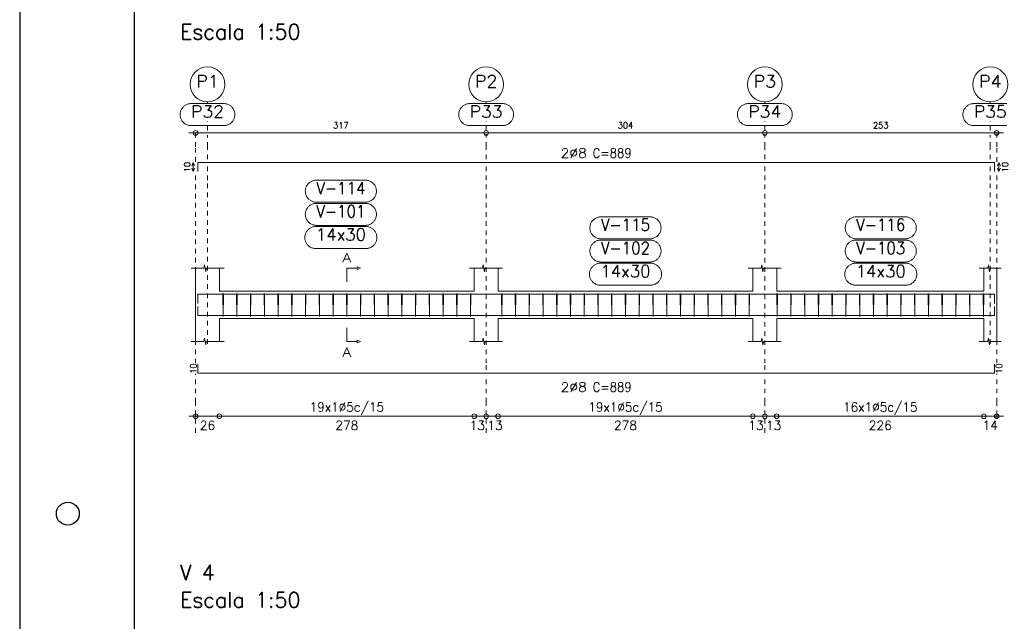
# Model space of a CAD drawing. Header units: millimetres. Extents: x -80 to 444, y 0 to 170.
# Tile 38 of 133: x 90 to 111, y 16 to 30. Entities that reach past the tile are written whole.
import ezdxf
from ezdxf.enums import TextEntityAlignment as Align

# ---------------------------------------------------------------- set-up
doc = ezdxf.new("R2010")
doc.units = ezdxf.units.MM
doc.linetypes.add('CYPE_PUNTO', pattern=[0.075, 0, -0.075])
for name, color, linetype, lineweight in [('ARM_COMPRIMENTOS', 3, 'Continuous', 0), ('ARM_DENTRO_VIGA', 4, 'Continuous', 15), ('ARM_ESTRIBOS', 3, 'Continuous', 0), ('ARM_TEXTOS', 3, 'Continuous', 0), ('COT_COTAS', 3, 'Continuous', 0), ('COT_EST', 3, 'Continuous', 0), ('COT_LIN_APOIOS', 2, 'CYPE_PUNTO', 0), ('COT_LIN_AUX_COTA', 2, 'CYPE_PUNTO', 0), ('MARCAS_PLANTA', 3, 'Continuous', 0), ('REF_NOME', 3, 'Continuous', 0), ('REF_REFERENCIA', 3, 'Continuous', 0), ('SEC_CONTORNOS', 2, 'Continuous', 9), ('TEXTO_REF_NOME', 3, 'Continuous', 0), ('TEXTO_REF_REFERENCIA', 3, 'Continuous', 0), ('TXT_COMP', 3, 'Continuous', 0), ('TXT_EST', 3, 'Continuous', 0)]:
    doc.layers.add(name, color=color, linetype=linetype, lineweight=lineweight)
doc.styles.add('CYPETXT', font='romans', dxfattribs={"height": 0.2})

msp = doc.modelspace()

# ---------------------------------------------------------------- linework, layer by layer
at = {"color": 2}
msp.add_lwpolyline([(90, 59.4), (90, 0), (174.1, 0), (174.1, 59.4)], close=True, dxfattribs=at)
at = {"color": 6}
msp.add_lwpolyline([(92.5, 58.4), (92.5, 1), (173.1, 1), (173.1, 58.4)], close=True, dxfattribs=at)
at = {"color": 1}
msp.add_circle((91.05, 18.85), 0.25, dxfattribs=at)
at = {"layer": 'ARM_COMPRIMENTOS'}
for p, q in [((93.788, 26.5143), (93.758, 26.4393)), ((93.788, 26.5143), (93.818, 26.4393)), ((93.788, 26.3143), (93.788, 26.5143)), ((111.368, 26.5143), (111.338, 26.4393)), ((111.368, 26.5143), (111.398, 26.4393)), ((111.368, 26.5143), (111.368, 26.3143)), ((93.788, 26.3143), (93.758, 26.3893)), ((93.788, 26.3143), (93.818, 26.3893)), ((111.368, 26.3143), (111.338, 26.3893)), ((111.368, 26.3143), (111.398, 26.3893))]:
    msp.add_line(p, q, dxfattribs=at)
at = {"layer": 'ARM_DENTRO_VIGA'}
for points in [[(93.888, 26.3143), (93.888, 26.5143), (111.268, 26.5143), (111.268, 26.3143)], [(93.888, 23.438), (93.888, 23.638), (111.268, 23.638), (111.268, 23.438)], [(93.888, 23.374), (93.888, 23.174), (111.268, 23.174), (111.268, 23.374)], [(93.888, 22.116), (93.888, 21.916), (111.268, 21.916), (111.268, 22.116)]]:
    msp.add_lwpolyline(points, dxfattribs=at)
at = {"layer": 'ARM_ESTRIBOS'}
for points in [[(94.444, 23.607), (94.444, 23.656), (94.439, 23.156), (94.434, 23.656), (94.434, 23.626), (94.434, 23.577)], [(94.744, 23.607), (94.744, 23.656), (94.739, 23.156), (94.734, 23.656), (94.734, 23.626), (94.734, 23.577)], [(95.044, 23.607), (95.044, 23.656), (95.039, 23.156), (95.034, 23.656), (95.034, 23.626), (95.034, 23.577)], [(95.344, 23.607), (95.344, 23.656), (95.339, 23.156), (95.334, 23.656), (95.334, 23.626), (95.334, 23.577)], [(95.644, 23.607), (95.644, 23.656), (95.639, 23.156), (95.634, 23.656), (95.634, 23.626), (95.634, 23.577)], [(95.944, 23.607), (95.944, 23.656), (95.939, 23.156), (95.934, 23.656), (95.934, 23.626), (95.934, 23.577)], [(96.244, 23.607), (96.244, 23.656), (96.239, 23.156), (96.234, 23.656), (96.234, 23.626), (96.234, 23.577)], [(96.544, 23.607), (96.544, 23.656), (96.539, 23.156), (96.534, 23.656), (96.534, 23.626), (96.534, 23.577)], [(96.844, 23.607), (96.844, 23.656), (96.839, 23.156), (96.834, 23.656), (96.834, 23.626), (96.834, 23.577)], [(97.144, 23.607), (97.144, 23.656), (97.139, 23.156), (97.134, 23.656), (97.134, 23.626), (97.134, 23.577)], [(97.444, 23.607), (97.444, 23.656), (97.439, 23.156), (97.434, 23.656), (97.434, 23.626), (97.434, 23.577)], [(97.744, 23.607), (97.744, 23.656), (97.739, 23.156), (97.734, 23.656), (97.734, 23.626), (97.734, 23.577)], [(98.044, 23.607), (98.044, 23.656), (98.039, 23.156), (98.034, 23.656), (98.034, 23.626), (98.034, 23.577)], [(98.344, 23.607), (98.344, 23.656), (98.339, 23.156), (98.334, 23.656), (98.334, 23.626), (98.334, 23.577)], [(98.644, 23.607), (98.644, 23.656), (98.639, 23.156), (98.634, 23.656), (98.634, 23.626), (98.634, 23.577)], [(98.944, 23.607), (98.944, 23.656), (98.939, 23.156), (98.934, 23.656), (98.934, 23.626), (98.934, 23.577)], [(99.244, 23.607), (99.244, 23.656), (99.239, 23.156), (99.234, 23.656), (99.234, 23.626), (99.234, 23.577)], [(99.544, 23.607), (99.544, 23.656), (99.539, 23.156), (99.534, 23.656), (99.534, 23.626), (99.534, 23.577)], [(99.844, 23.607), (99.844, 23.656), (99.839, 23.156), (99.834, 23.656), (99.834, 23.626), (99.834, 23.577)], [(100.524, 23.607), (100.524, 23.656), (100.519, 23.156), (100.514, 23.656), (100.514, 23.626), (100.514, 23.577)], [(100.824, 23.607), (100.824, 23.656), (100.819, 23.156), (100.814, 23.656), (100.814, 23.626), (100.814, 23.577)], [(101.124, 23.607), (101.124, 23.656), (101.119, 23.156), (101.114, 23.656), (101.114, 23.626), (101.114, 23.577)], [(101.424, 23.607), (101.424, 23.656), (101.419, 23.156), (101.414, 23.656), (101.414, 23.626), (101.414, 23.577)], [(101.724, 23.607), (101.724, 23.656), (101.719, 23.156), (101.714, 23.656), (101.714, 23.626), (101.714, 23.577)], [(102.024, 23.607), (102.024, 23.656), (102.019, 23.156), (102.014, 23.656), (102.014, 23.626), (102.014, 23.577)], [(102.324, 23.607), (102.324, 23.656), (102.319, 23.156), (102.314, 23.656), (102.314, 23.626), (102.314, 23.577)], [(102.624, 23.607), (102.624, 23.656), (102.619, 23.156), (102.614, 23.656), (102.614, 23.626), (102.614, 23.577)], [(102.924, 23.607), (102.924, 23.656), (102.919, 23.156), (102.914, 23.656), (102.914, 23.626), (102.914, 23.577)], [(103.224, 23.607), (103.224, 23.656), (103.219, 23.156), (103.214, 23.656), (103.214, 23.626), (103.214, 23.577)], [(103.524, 23.607), (103.524, 23.656), (103.519, 23.156), (103.514, 23.656), (103.514, 23.626), (103.514, 23.577)], [(103.824, 23.607), (103.824, 23.656), (103.819, 23.156), (103.814, 23.656), (103.814, 23.626), (103.814, 23.577)], [(104.124, 23.607), (104.124, 23.656), (104.119, 23.156), (104.114, 23.656), (104.114, 23.626), (104.114, 23.577)], [(104.424, 23.607), (104.424, 23.656), (104.419, 23.156), (104.414, 23.656), (104.414, 23.626), (104.414, 23.577)], [(104.724, 23.607), (104.724, 23.656), (104.719, 23.156), (104.714, 23.656), (104.714, 23.626), (104.714, 23.577)], [(105.024, 23.607), (105.024, 23.656), (105.019, 23.156), (105.014, 23.656), (105.014, 23.626), (105.014, 23.577)], [(105.324, 23.607), (105.324, 23.656), (105.319, 23.156), (105.314, 23.656), (105.314, 23.626), (105.314, 23.577)], [(105.624, 23.607), (105.624, 23.656), (105.619, 23.156), (105.614, 23.656), (105.614, 23.626), (105.614, 23.577)], [(105.924, 23.607), (105.924, 23.656), (105.919, 23.156), (105.914, 23.656), (105.914, 23.626), (105.914, 23.577)], [(106.534, 23.607), (106.534, 23.656), (106.529, 23.156), (106.524, 23.656), (106.524, 23.626), (106.524, 23.577)], [(106.834, 23.607), (106.834, 23.656), (106.829, 23.156), (106.824, 23.656), (106.824, 23.626), (106.824, 23.577)], [(107.134, 23.607), (107.134, 23.656), (107.129, 23.156), (107.124, 23.656), (107.124, 23.626), (107.124, 23.577)], [(107.434, 23.607), (107.434, 23.656), (107.429, 23.156), (107.424, 23.656), (107.424, 23.626), (107.424, 23.577)], [(107.734, 23.607), (107.734, 23.656), (107.729, 23.156), (107.724, 23.656), (107.724, 23.626), (107.724, 23.577)], [(108.034, 23.607), (108.034, 23.656), (108.029, 23.156), (108.024, 23.656), (108.024, 23.626), (108.024, 23.577)], [(108.334, 23.607), (108.334, 23.656), (108.329, 23.156), (108.324, 23.656), (108.324, 23.626), (108.324, 23.577)], [(108.634, 23.607), (108.634, 23.656), (108.629, 23.156), (108.624, 23.656), (108.624, 23.626), (108.624, 23.577)], [(108.934, 23.607), (108.934, 23.656), (108.929, 23.156), (108.924, 23.656), (108.924, 23.626), (108.924, 23.577)], [(109.234, 23.607), (109.234, 23.656), (109.229, 23.156), (109.224, 23.656), (109.224, 23.626), (109.224, 23.577)], [(109.534, 23.607), (109.534, 23.656), (109.529, 23.156), (109.524, 23.656), (109.524, 23.626), (109.524, 23.577)], [(109.834, 23.607), (109.834, 23.656), (109.829, 23.156), (109.824, 23.656), (109.824, 23.626), (109.824, 23.577)], [(110.134, 23.607), (110.134, 23.656), (110.129, 23.156), (110.124, 23.656), (110.124, 23.626), (110.124, 23.577)], [(110.434, 23.607), (110.434, 23.656), (110.429, 23.156), (110.424, 23.656), (110.424, 23.626), (110.424, 23.577)], [(110.734, 23.607), (110.734, 23.656), (110.729, 23.156), (110.724, 23.656), (110.724, 23.626), (110.724, 23.577)], [(111.034, 23.607), (111.034, 23.656), (111.029, 23.156), (111.024, 23.656), (111.024, 23.626), (111.024, 23.577)]]:
    msp.add_lwpolyline(points, dxfattribs=at)
at = {"layer": 'COT_COTAS'}
msp.add_lwpolyline([(93.688, 27.1593), (100.178, 27.1593), (106.258, 27.1593), (111.468, 27.1593)], dxfattribs=at)
for centre in [(93.838, 27.1593), (100.178, 27.1593), (106.258, 27.1593), (111.318, 27.1593)]:
    msp.add_circle(centre, 0.05, dxfattribs=at)
at = {"layer": 'COT_EST'}
msp.add_lwpolyline([(93.688, 20.976), (94.358, 20.976), (99.918, 20.976), (100.178, 20.976), (100.438, 20.976), (105.998, 20.976), (106.258, 20.976), (106.518, 20.976), (111.038, 20.976), (111.468, 20.976)], dxfattribs=at)
for centre in [(93.838, 20.976), (94.358, 20.976), (99.918, 20.976), (100.178, 20.976), (100.438, 20.976), (105.998, 20.976), (106.258, 20.976), (106.518, 20.976), (111.038, 20.976), (111.318, 20.976)]:
    msp.add_circle(centre, 0.05, dxfattribs=at)
at = {"layer": 'COT_LIN_APOIOS'}
for p, q in [((100.178, 20.616), (100.178, 20.951)), ((106.258, 20.616), (106.258, 20.951))]:
    msp.add_line(p, q, dxfattribs=at)
for points in [[(93.838, 26.5293), (93.838, 26.8593), (93.838, 27.1343), (93.838, 27.1593)], [(100.178, 26.5893), (100.178, 26.8593), (100.178, 27.1343)], [(106.258, 26.5893), (106.258, 26.8593), (106.258, 27.1343)], [(111.318, 26.5293), (111.318, 26.8593), (111.318, 27.1343), (111.318, 27.1593)], [(100.178, 21.991), (100.178, 22.131), (100.178, 26.128), (100.178, 26.4393)], [(106.258, 21.991), (106.258, 22.131), (106.258, 26.128), (106.258, 26.4393)], [(93.838, 22.131), (93.838, 26.128), (93.838, 26.2993)], [(111.318, 22.131), (111.318, 26.128), (111.318, 26.2993)], [(93.838, 20.616), (93.838, 20.951), (93.838, 21.001), (93.838, 21.276), (93.838, 21.901)], [(100.178, 21.001), (100.178, 21.276), (100.178, 21.841)], [(106.258, 21.001), (106.258, 21.276), (106.258, 21.841)], [(111.318, 20.916), (111.318, 20.951), (111.318, 21.001), (111.318, 21.276), (111.318, 21.901)]]:
    msp.add_lwpolyline(points, dxfattribs=at)
at = {"layer": 'COT_LIN_AUX_COTA'}
for p, q in [((94.098, 27.7993), (94.098, 27.8391)), ((100.178, 27.7993), (100.178, 27.8391)), ((106.258, 27.7993), (106.258, 27.8391)), ((111.178, 27.7993), (111.178, 27.8391)), ((94.098, 27.2093), (94.098, 27.4193)), ((100.178, 27.2093), (100.178, 27.4193)), ((106.258, 27.2093), (106.258, 27.4193)), ((111.178, 27.2093), (111.178, 27.4193))]:
    msp.add_line(p, q, dxfattribs=at)
for points in [[(94.098, 26.5893), (94.098, 26.8593), (94.098, 27.1093)], [(111.178, 26.5893), (111.178, 26.8593), (111.178, 27.1093)], [(94.098, 22.556), (94.098, 26.128), (94.098, 26.4393)], [(111.178, 22.556), (111.178, 26.128), (111.178, 26.4393)]]:
    msp.add_lwpolyline(points, dxfattribs=at)
at = {"layer": 'MARCAS_PLANTA'}
for points in [[(97.138, 23.906), (97.138, 24.206), (97.363, 24.206), (97.363, 24.236), (97.438, 24.206), (97.363, 24.176), (97.363, 24.206)], [(97.138, 22.906), (97.138, 22.606), (97.363, 22.606), (97.363, 22.636), (97.438, 22.606), (97.363, 22.576), (97.363, 22.606)]]:
    msp.add_lwpolyline(points, dxfattribs=at)
at = {"layer": 'REF_NOME'}
for points in [[(97.544, 26.128), (97.56, 26.1275), (97.576, 26.1259), (97.5918, 26.1232), (97.6074, 26.1195), (97.6227, 26.1147), (97.6377, 26.109), (97.6522, 26.1022), (97.6663, 26.0945), (97.6798, 26.0859), (97.6927, 26.0764), (97.705, 26.066), (97.7165, 26.0549), (97.7273, 26.043), (97.7372, 26.0304), (97.7463, 26.0172), (97.7545, 26.0034), (97.7617, 25.9891), (97.768, 25.9743), (97.7732, 25.9591), (97.7775, 25.9437), (97.7807, 25.9279), (97.7828, 25.9121), (97.7839, 25.896), (97.7839, 25.88), (97.7828, 25.864), (97.7807, 25.8481), (97.7775, 25.8324), (97.7732, 25.8169), (97.768, 25.8018), (97.7617, 25.787), (97.7545, 25.7727), (97.7463, 25.7589), (97.7372, 25.7457), (97.7273, 25.7331), (97.7165, 25.7212), (97.705, 25.71), (97.6927, 25.6997), (97.6798, 25.6902), (97.6663, 25.6815), (97.6522, 25.6738), (97.6377, 25.6671), (97.6227, 25.6613), (97.6074, 25.6566), (97.5918, 25.6528), (97.576, 25.6502), (97.56, 25.6486), (97.544, 25.648), (96.472, 25.648), (96.456, 25.6486), (96.44, 25.6502), (96.4242, 25.6528), (96.4086, 25.6566), (96.3933, 25.6613), (96.3783, 25.6671), (96.3638, 25.6738), (96.3497, 25.6815), (96.3362, 25.6902), (96.3233, 25.6997), (96.311, 25.71), (96.2995, 25.7212), (96.2887, 25.7331), (96.2788, 25.7457), (96.2697, 25.7589), (96.2615, 25.7727), (96.2543, 25.787), (96.248, 25.8018), (96.2428, 25.8169), (96.2385, 25.8324), (96.2353, 25.8481), (96.2332, 25.864), (96.2321, 25.88), (96.2321, 25.896), (96.2332, 25.9121), (96.2353, 25.9279), (96.2385, 25.9437), (96.2428, 25.9591), (96.248, 25.9743), (96.2543, 25.9891), (96.2615, 26.0034), (96.2697, 26.0172), (96.2788, 26.0304), (96.2887, 26.043), (96.2995, 26.0549), (96.311, 26.066), (96.3233, 26.0764), (96.3362, 26.0859), (96.3497, 26.0945), (96.3638, 26.1022), (96.3783, 26.109), (96.3933, 26.1147), (96.4086, 26.1195), (96.4242, 26.1232), (96.44, 26.1259), (96.456, 26.1275), (96.472, 26.128), (97.544, 26.128)], [(97.544, 25.622), (97.56, 25.6215), (97.576, 25.6199), (97.5918, 25.6172), (97.6074, 25.6135), (97.6227, 25.6087), (97.6377, 25.603), (97.6522, 25.5962), (97.6663, 25.5885), (97.6798, 25.5799), (97.6927, 25.5704), (97.705, 25.56), (97.7165, 25.5489), (97.7273, 25.537), (97.7372, 25.5244), (97.7463, 25.5112), (97.7545, 25.4974), (97.7617, 25.4831), (97.768, 25.4683), (97.7732, 25.4531), (97.7775, 25.4377), (97.7807, 25.4219), (97.7828, 25.4061), (97.7839, 25.39), (97.7839, 25.374), (97.7828, 25.358), (97.7807, 25.3421), (97.7775, 25.3264), (97.7732, 25.3109), (97.768, 25.2958), (97.7617, 25.281), (97.7545, 25.2667), (97.7463, 25.2529), (97.7372, 25.2397), (97.7273, 25.2271), (97.7165, 25.2152), (97.705, 25.204), (97.6927, 25.1937), (97.6798, 25.1842), (97.6663, 25.1755), (97.6522, 25.1678), (97.6377, 25.1611), (97.6227, 25.1553), (97.6074, 25.1506), (97.5918, 25.1468), (97.576, 25.1442), (97.56, 25.1426), (97.544, 25.142), (96.472, 25.142), (96.456, 25.1426), (96.44, 25.1442), (96.4242, 25.1468), (96.4086, 25.1506), (96.3933, 25.1553), (96.3783, 25.1611), (96.3638, 25.1678), (96.3497, 25.1755), (96.3362, 25.1842), (96.3233, 25.1937), (96.311, 25.204), (96.2995, 25.2152), (96.2887, 25.2271), (96.2788, 25.2397), (96.2697, 25.2529), (96.2615, 25.2667), (96.2543, 25.281), (96.248, 25.2958), (96.2428, 25.3109), (96.2385, 25.3264), (96.2353, 25.3421), (96.2332, 25.358), (96.2321, 25.374), (96.2321, 25.39), (96.2332, 25.4061), (96.2353, 25.4219), (96.2385, 25.4377), (96.2428, 25.4531), (96.248, 25.4683), (96.2543, 25.4831), (96.2615, 25.4974), (96.2697, 25.5112), (96.2788, 25.5244), (96.2887, 25.537), (96.2995, 25.5489), (96.311, 25.56), (96.3233, 25.5704), (96.3362, 25.5799), (96.3497, 25.5885), (96.3638, 25.5962), (96.3783, 25.603), (96.3933, 25.6087), (96.4086, 25.6135), (96.4242, 25.6172), (96.44, 25.6199), (96.456, 25.6215), (96.472, 25.622), (97.544, 25.622)], [(103.754, 25.328), (103.77, 25.3275), (103.786, 25.3259), (103.8018, 25.3232), (103.8174, 25.3195), (103.8327, 25.3147), (103.8477, 25.309), (103.8622, 25.3022), (103.8763, 25.2945), (103.8898, 25.2859), (103.9027, 25.2764), (103.915, 25.266), (103.9265, 25.2549), (103.9373, 25.243), (103.9472, 25.2304), (103.9563, 25.2172), (103.9645, 25.2034), (103.9717, 25.1891), (103.978, 25.1743), (103.9832, 25.1591), (103.9875, 25.1437), (103.9907, 25.1279), (103.9928, 25.1121), (103.9939, 25.096), (103.9939, 25.08), (103.9928, 25.064), (103.9907, 25.0481), (103.9875, 25.0324), (103.9832, 25.0169), (103.978, 25.0018), (103.9717, 24.987), (103.9645, 24.9727), (103.9563, 24.9589), (103.9472, 24.9457), (103.9373, 24.9331), (103.9265, 24.9212), (103.915, 24.91), (103.9027, 24.8997), (103.8898, 24.8902), (103.8763, 24.8815), (103.8622, 24.8738), (103.8477, 24.8671), (103.8327, 24.8613), (103.8174, 24.8566), (103.8018, 24.8528), (103.786, 24.8502), (103.77, 24.8486), (103.754, 24.848), (102.682, 24.848), (102.666, 24.8486), (102.65, 24.8502), (102.6342, 24.8528), (102.6186, 24.8566), (102.6033, 24.8613), (102.5883, 24.8671), (102.5738, 24.8738), (102.5597, 24.8815), (102.5462, 24.8902), (102.5333, 24.8997), (102.521, 24.91), (102.5095, 24.9212), (102.4987, 24.9331), (102.4888, 24.9457), (102.4797, 24.9589), (102.4715, 24.9727), (102.4643, 24.987), (102.458, 25.0018), (102.4528, 25.0169), (102.4485, 25.0324), (102.4453, 25.0481), (102.4432, 25.064), (102.4421, 25.08), (102.4421, 25.096), (102.4432, 25.1121), (102.4453, 25.1279), (102.4485, 25.1437), (102.4528, 25.1591), (102.458, 25.1743), (102.4643, 25.1891), (102.4715, 25.2034), (102.4797, 25.2172), (102.4888, 25.2304), (102.4987, 25.243), (102.5095, 25.2549), (102.521, 25.266), (102.5333, 25.2764), (102.5462, 25.2859), (102.5597, 25.2945), (102.5738, 25.3022), (102.5883, 25.309), (102.6033, 25.3147), (102.6186, 25.3195), (102.6342, 25.3232), (102.65, 25.3259), (102.666, 25.3275), (102.682, 25.328), (103.754, 25.328)], [(109.324, 25.328), (109.34, 25.3275), (109.356, 25.3259), (109.3718, 25.3232), (109.3874, 25.3195), (109.4027, 25.3147), (109.4177, 25.309), (109.4322, 25.3022), (109.4463, 25.2945), (109.4598, 25.2859), (109.4727, 25.2764), (109.485, 25.266), (109.4965, 25.2549), (109.5073, 25.243), (109.5172, 25.2304), (109.5263, 25.2172), (109.5345, 25.2034), (109.5417, 25.1891), (109.548, 25.1743), (109.5532, 25.1591), (109.5575, 25.1437), (109.5607, 25.1279), (109.5628, 25.1121), (109.5639, 25.096), (109.5639, 25.08), (109.5628, 25.064), (109.5607, 25.0481), (109.5575, 25.0324), (109.5532, 25.0169), (109.548, 25.0018), (109.5417, 24.987), (109.5345, 24.9727), (109.5263, 24.9589), (109.5172, 24.9457), (109.5073, 24.9331), (109.4965, 24.9212), (109.485, 24.91), (109.4727, 24.8997), (109.4598, 24.8902), (109.4463, 24.8815), (109.4322, 24.8738), (109.4177, 24.8671), (109.4027, 24.8613), (109.3874, 24.8566), (109.3718, 24.8528), (109.356, 24.8502), (109.34, 24.8486), (109.324, 24.848), (108.252, 24.848), (108.236, 24.8486), (108.22, 24.8502), (108.2042, 24.8528), (108.1886, 24.8566), (108.1733, 24.8613), (108.1583, 24.8671), (108.1438, 24.8738), (108.1297, 24.8815), (108.1162, 24.8902), (108.1033, 24.8997), (108.091, 24.91), (108.0795, 24.9212), (108.0687, 24.9331), (108.0588, 24.9457), (108.0497, 24.9589), (108.0415, 24.9727), (108.0343, 24.987), (108.028, 25.0018), (108.0228, 25.0169), (108.0185, 25.0324), (108.0153, 25.0481), (108.0132, 25.064), (108.0121, 25.08), (108.0121, 25.096), (108.0132, 25.1121), (108.0153, 25.1279), (108.0185, 25.1437), (108.0228, 25.1591), (108.028, 25.1743), (108.0343, 25.1891), (108.0415, 25.2034), (108.0497, 25.2172), (108.0588, 25.2304), (108.0687, 25.243), (108.0795, 25.2549), (108.091, 25.266), (108.1033, 25.2764), (108.1162, 25.2859), (108.1297, 25.2945), (108.1438, 25.3022), (108.1583, 25.309), (108.1733, 25.3147), (108.1886, 25.3195), (108.2042, 25.3232), (108.22, 25.3259), (108.236, 25.3275), (108.252, 25.328), (109.324, 25.328)], [(97.554, 25.116), (97.57, 25.1155), (97.586, 25.1139), (97.6018, 25.1112), (97.6174, 25.1075), (97.6327, 25.1027), (97.6477, 25.097), (97.6622, 25.0902), (97.6763, 25.0825), (97.6898, 25.0739), (97.7027, 25.0644), (97.715, 25.054), (97.7265, 25.0429), (97.7373, 25.031), (97.7472, 25.0184), (97.7563, 25.0052), (97.7645, 24.9914), (97.7717, 24.9771), (97.778, 24.9623), (97.7832, 24.9471), (97.7875, 24.9317), (97.7907, 24.9159), (97.7928, 24.9001), (97.7939, 24.884), (97.7939, 24.868), (97.7928, 24.852), (97.7907, 24.8361), (97.7875, 24.8204), (97.7832, 24.8049), (97.778, 24.7898), (97.7717, 24.775), (97.7645, 24.7607), (97.7563, 24.7469), (97.7472, 24.7337), (97.7373, 24.7211), (97.7265, 24.7092), (97.715, 24.698), (97.7027, 24.6877), (97.6898, 24.6782), (97.6763, 24.6695), (97.6622, 24.6618), (97.6477, 24.6551), (97.6327, 24.6493), (97.6174, 24.6446), (97.6018, 24.6408), (97.586, 24.6382), (97.57, 24.6366), (97.554, 24.636), (96.462, 24.636), (96.446, 24.6366), (96.43, 24.6382), (96.4142, 24.6408), (96.3986, 24.6446), (96.3833, 24.6493), (96.3683, 24.6551), (96.3538, 24.6618), (96.3397, 24.6695), (96.3262, 24.6782), (96.3133, 24.6877), (96.301, 24.698), (96.2895, 24.7092), (96.2787, 24.7211), (96.2688, 24.7337), (96.2597, 24.7469), (96.2515, 24.7607), (96.2443, 24.775), (96.238, 24.7898), (96.2328, 24.8049), (96.2285, 24.8204), (96.2253, 24.8361), (96.2232, 24.852), (96.2221, 24.868), (96.2221, 24.884), (96.2232, 24.9001), (96.2253, 24.9159), (96.2285, 24.9317), (96.2328, 24.9471), (96.238, 24.9623), (96.2443, 24.9771), (96.2515, 24.9914), (96.2597, 25.0052), (96.2688, 25.0184), (96.2787, 25.031), (96.2895, 25.0429), (96.301, 25.054), (96.3133, 25.0644), (96.3262, 25.0739), (96.3397, 25.0825), (96.3538, 25.0902), (96.3683, 25.097), (96.3833, 25.1027), (96.3986, 25.1075), (96.4142, 25.1112), (96.43, 25.1139), (96.446, 25.1155), (96.462, 25.116), (97.554, 25.116)], [(103.754, 24.822), (103.77, 24.8215), (103.786, 24.8199), (103.8018, 24.8172), (103.8174, 24.8135), (103.8327, 24.8087), (103.8477, 24.803), (103.8622, 24.7962), (103.8763, 24.7885), (103.8898, 24.7799), (103.9027, 24.7704), (103.915, 24.76), (103.9265, 24.7489), (103.9373, 24.737), (103.9472, 24.7244), (103.9563, 24.7112), (103.9645, 24.6974), (103.9717, 24.6831), (103.978, 24.6683), (103.9832, 24.6531), (103.9875, 24.6377), (103.9907, 24.6219), (103.9928, 24.6061), (103.9939, 24.59), (103.9939, 24.574), (103.9928, 24.558), (103.9907, 24.5421), (103.9875, 24.5264), (103.9832, 24.5109), (103.978, 24.4958), (103.9717, 24.481), (103.9645, 24.4667), (103.9563, 24.4529), (103.9472, 24.4397), (103.9373, 24.4271), (103.9265, 24.4152), (103.915, 24.404), (103.9027, 24.3937), (103.8898, 24.3842), (103.8763, 24.3755), (103.8622, 24.3678), (103.8477, 24.3611), (103.8327, 24.3553), (103.8174, 24.3506), (103.8018, 24.3468), (103.786, 24.3442), (103.77, 24.3426), (103.754, 24.342), (102.682, 24.342), (102.666, 24.3426), (102.65, 24.3442), (102.6342, 24.3468), (102.6186, 24.3506), (102.6033, 24.3553), (102.5883, 24.3611), (102.5738, 24.3678), (102.5597, 24.3755), (102.5462, 24.3842), (102.5333, 24.3937), (102.521, 24.404), (102.5095, 24.4152), (102.4987, 24.4271), (102.4888, 24.4397), (102.4797, 24.4529), (102.4715, 24.4667), (102.4643, 24.481), (102.458, 24.4958), (102.4528, 24.5109), (102.4485, 24.5264), (102.4453, 24.5421), (102.4432, 24.558), (102.4421, 24.574), (102.4421, 24.59), (102.4432, 24.6061), (102.4453, 24.6219), (102.4485, 24.6377), (102.4528, 24.6531), (102.458, 24.6683), (102.4643, 24.6831), (102.4715, 24.6974), (102.4797, 24.7112), (102.4888, 24.7244), (102.4987, 24.737), (102.5095, 24.7489), (102.521, 24.76), (102.5333, 24.7704), (102.5462, 24.7799), (102.5597, 24.7885), (102.5738, 24.7962), (102.5883, 24.803), (102.6033, 24.8087), (102.6186, 24.8135), (102.6342, 24.8172), (102.65, 24.8199), (102.666, 24.8215), (102.682, 24.822), (103.754, 24.822)], [(109.324, 24.822), (109.34, 24.8215), (109.356, 24.8199), (109.3718, 24.8172), (109.3874, 24.8135), (109.4027, 24.8087), (109.4177, 24.803), (109.4322, 24.7962), (109.4463, 24.7885), (109.4598, 24.7799), (109.4727, 24.7704), (109.485, 24.76), (109.4965, 24.7489), (109.5073, 24.737), (109.5172, 24.7244), (109.5263, 24.7112), (109.5345, 24.6974), (109.5417, 24.6831), (109.548, 24.6683), (109.5532, 24.6531), (109.5575, 24.6377), (109.5607, 24.6219), (109.5628, 24.6061), (109.5639, 24.59), (109.5639, 24.574), (109.5628, 24.558), (109.5607, 24.5421), (109.5575, 24.5264), (109.5532, 24.5109), (109.548, 24.4958), (109.5417, 24.481), (109.5345, 24.4667), (109.5263, 24.4529), (109.5172, 24.4397), (109.5073, 24.4271), (109.4965, 24.4152), (109.485, 24.404), (109.4727, 24.3937), (109.4598, 24.3842), (109.4463, 24.3755), (109.4322, 24.3678), (109.4177, 24.3611), (109.4027, 24.3553), (109.3874, 24.3506), (109.3718, 24.3468), (109.356, 24.3442), (109.34, 24.3426), (109.324, 24.342), (108.252, 24.342), (108.236, 24.3426), (108.22, 24.3442), (108.2042, 24.3468), (108.1886, 24.3506), (108.1733, 24.3553), (108.1583, 24.3611), (108.1438, 24.3678), (108.1297, 24.3755), (108.1162, 24.3842), (108.1033, 24.3937), (108.091, 24.404), (108.0795, 24.4152), (108.0687, 24.4271), (108.0588, 24.4397), (108.0497, 24.4529), (108.0415, 24.4667), (108.0343, 24.481), (108.028, 24.4958), (108.0228, 24.5109), (108.0185, 24.5264), (108.0153, 24.5421), (108.0132, 24.558), (108.0121, 24.574), (108.0121, 24.59), (108.0132, 24.6061), (108.0153, 24.6219), (108.0185, 24.6377), (108.0228, 24.6531), (108.028, 24.6683), (108.0343, 24.6831), (108.0415, 24.6974), (108.0497, 24.7112), (108.0588, 24.7244), (108.0687, 24.737), (108.0795, 24.7489), (108.091, 24.76), (108.1033, 24.7704), (108.1162, 24.7799), (108.1297, 24.7885), (108.1438, 24.7962), (108.1583, 24.803), (108.1733, 24.8087), (108.1886, 24.8135), (108.2042, 24.8172), (108.22, 24.8199), (108.236, 24.8215), (108.252, 24.822), (109.324, 24.822)], [(103.764, 24.316), (103.78, 24.3155), (103.796, 24.3139), (103.8118, 24.3112), (103.8274, 24.3075), (103.8427, 24.3027), (103.8577, 24.297), (103.8722, 24.2902), (103.8863, 24.2825), (103.8998, 24.2739), (103.9127, 24.2644), (103.925, 24.254), (103.9365, 24.2429), (103.9473, 24.231), (103.9572, 24.2184), (103.9663, 24.2052), (103.9745, 24.1914), (103.9817, 24.1771), (103.988, 24.1623), (103.9932, 24.1471), (103.9975, 24.1317), (104.0007, 24.1159), (104.0028, 24.1001), (104.0039, 24.084), (104.0039, 24.068), (104.0028, 24.052), (104.0007, 24.0361), (103.9975, 24.0204), (103.9932, 24.0049), (103.988, 23.9898), (103.9817, 23.975), (103.9745, 23.9607), (103.9663, 23.9469), (103.9572, 23.9337), (103.9473, 23.9211), (103.9365, 23.9092), (103.925, 23.898), (103.9127, 23.8877), (103.8998, 23.8782), (103.8863, 23.8695), (103.8722, 23.8618), (103.8577, 23.8551), (103.8427, 23.8493), (103.8274, 23.8446), (103.8118, 23.8408), (103.796, 23.8382), (103.78, 23.8366), (103.764, 23.836), (102.672, 23.836), (102.656, 23.8366), (102.64, 23.8382), (102.6242, 23.8408), (102.6086, 23.8446), (102.5933, 23.8493), (102.5783, 23.8551), (102.5638, 23.8618), (102.5497, 23.8695), (102.5362, 23.8782), (102.5233, 23.8877), (102.511, 23.898), (102.4995, 23.9092), (102.4887, 23.9211), (102.4788, 23.9337), (102.4697, 23.9469), (102.4615, 23.9607), (102.4543, 23.975), (102.448, 23.9898), (102.4428, 24.0049), (102.4385, 24.0204), (102.4353, 24.0361), (102.4332, 24.052), (102.4321, 24.068), (102.4321, 24.084), (102.4332, 24.1001), (102.4353, 24.1159), (102.4385, 24.1317), (102.4428, 24.1471), (102.448, 24.1623), (102.4543, 24.1771), (102.4615, 24.1914), (102.4697, 24.2052), (102.4788, 24.2184), (102.4887, 24.231), (102.4995, 24.2429), (102.511, 24.254), (102.5233, 24.2644), (102.5362, 24.2739), (102.5497, 24.2825), (102.5638, 24.2902), (102.5783, 24.297), (102.5933, 24.3027), (102.6086, 24.3075), (102.6242, 24.3112), (102.64, 24.3139), (102.656, 24.3155), (102.672, 24.316), (103.764, 24.316)], [(109.334, 24.316), (109.35, 24.3155), (109.366, 24.3139), (109.3818, 24.3112), (109.3974, 24.3075), (109.4127, 24.3027), (109.4277, 24.297), (109.4422, 24.2902), (109.4563, 24.2825), (109.4698, 24.2739), (109.4827, 24.2644), (109.495, 24.254), (109.5065, 24.2429), (109.5173, 24.231), (109.5272, 24.2184), (109.5363, 24.2052), (109.5445, 24.1914), (109.5517, 24.1771), (109.558, 24.1623), (109.5632, 24.1471), (109.5675, 24.1317), (109.5707, 24.1159), (109.5728, 24.1001), (109.5739, 24.084), (109.5739, 24.068), (109.5728, 24.052), (109.5707, 24.0361), (109.5675, 24.0204), (109.5632, 24.0049), (109.558, 23.9898), (109.5517, 23.975), (109.5445, 23.9607), (109.5363, 23.9469), (109.5272, 23.9337), (109.5173, 23.9211), (109.5065, 23.9092), (109.495, 23.898), (109.4827, 23.8877), (109.4698, 23.8782), (109.4563, 23.8695), (109.4422, 23.8618), (109.4277, 23.8551), (109.4127, 23.8493), (109.3974, 23.8446), (109.3818, 23.8408), (109.366, 23.8382), (109.35, 23.8366), (109.334, 23.836), (108.242, 23.836), (108.226, 23.8366), (108.21, 23.8382), (108.1942, 23.8408), (108.1786, 23.8446), (108.1633, 23.8493), (108.1483, 23.8551), (108.1338, 23.8618), (108.1197, 23.8695), (108.1062, 23.8782), (108.0933, 23.8877), (108.081, 23.898), (108.0695, 23.9092), (108.0587, 23.9211), (108.0488, 23.9337), (108.0397, 23.9469), (108.0315, 23.9607), (108.0243, 23.975), (108.018, 23.9898), (108.0128, 24.0049), (108.0085, 24.0204), (108.0053, 24.0361), (108.0032, 24.052), (108.0021, 24.068), (108.0021, 24.084), (108.0032, 24.1001), (108.0053, 24.1159), (108.0085, 24.1317), (108.0128, 24.1471), (108.018, 24.1623), (108.0243, 24.1771), (108.0315, 24.1914), (108.0397, 24.2052), (108.0488, 24.2184), (108.0587, 24.231), (108.0695, 24.2429), (108.081, 24.254), (108.0933, 24.2644), (108.1062, 24.2739), (108.1197, 24.2825), (108.1338, 24.2902), (108.1483, 24.297), (108.1633, 24.3027), (108.1786, 24.3075), (108.1942, 24.3112), (108.21, 24.3139), (108.226, 24.3155), (108.242, 24.316), (109.334, 24.316)]]:
    msp.add_lwpolyline(points, close=True, dxfattribs=at)
at = {"layer": 'REF_REFERENCIA'}
for points in [[(94.456, 27.7993), (94.472, 27.7987), (94.488, 27.7971), (94.5038, 27.7945), (94.5194, 27.7908), (94.5347, 27.786), (94.5497, 27.7802), (94.5642, 27.7735), (94.5783, 27.7658), (94.5918, 27.7571), (94.6047, 27.7476), (94.617, 27.7373), (94.6285, 27.7261), (94.6393, 27.7142), (94.6492, 27.7016), (94.6583, 27.6884), (94.6665, 27.6746), (94.6737, 27.6603), (94.68, 27.6455), (94.6852, 27.6304), (94.6895, 27.6149), (94.6927, 27.5992), (94.6948, 27.5833), (94.6959, 27.5673), (94.6959, 27.5513), (94.6948, 27.5353), (94.6927, 27.5194), (94.6895, 27.5036), (94.6852, 27.4882), (94.68, 27.473), (94.6737, 27.4583), (94.6665, 27.4439), (94.6583, 27.4301), (94.6492, 27.4169), (94.6393, 27.4043), (94.6285, 27.3924), (94.617, 27.3813), (94.6047, 27.3709), (94.5918, 27.3614), (94.5783, 27.3528), (94.5642, 27.3451), (94.5497, 27.3383), (94.5347, 27.3326), (94.5194, 27.3278), (94.5038, 27.3241), (94.488, 27.3214), (94.472, 27.3198), (94.456, 27.3193), (93.74, 27.3193), (93.724, 27.3198), (93.708, 27.3214), (93.6922, 27.3241), (93.6766, 27.3278), (93.6613, 27.3326), (93.6463, 27.3383), (93.6318, 27.3451), (93.6177, 27.3528), (93.6042, 27.3614), (93.5913, 27.3709), (93.579, 27.3813), (93.5675, 27.3924), (93.5567, 27.4043), (93.5468, 27.4169), (93.5377, 27.4301), (93.5295, 27.4439), (93.5223, 27.4583), (93.516, 27.473), (93.5108, 27.4882), (93.5065, 27.5036), (93.5033, 27.5194), (93.5012, 27.5353), (93.5001, 27.5513), (93.5001, 27.5673), (93.5012, 27.5833), (93.5033, 27.5992), (93.5065, 27.6149), (93.5108, 27.6304), (93.516, 27.6455), (93.5223, 27.6603), (93.5295, 27.6746), (93.5377, 27.6884), (93.5468, 27.7016), (93.5567, 27.7142), (93.5675, 27.7261), (93.579, 27.7373), (93.5913, 27.7476), (93.6042, 27.7571), (93.6177, 27.7658), (93.6318, 27.7735), (93.6463, 27.7802), (93.6613, 27.786), (93.6766, 27.7908), (93.6922, 27.7945), (93.708, 27.7971), (93.724, 27.7987), (93.74, 27.7993), (94.456, 27.7993)], [(100.536, 27.7993), (100.552, 27.7987), (100.568, 27.7971), (100.5838, 27.7945), (100.5994, 27.7908), (100.6147, 27.786), (100.6297, 27.7802), (100.6442, 27.7735), (100.6583, 27.7658), (100.6718, 27.7571), (100.6847, 27.7476), (100.697, 27.7373), (100.7085, 27.7261), (100.7193, 27.7142), (100.7292, 27.7016), (100.7383, 27.6884), (100.7465, 27.6746), (100.7537, 27.6603), (100.76, 27.6455), (100.7652, 27.6304), (100.7695, 27.6149), (100.7727, 27.5992), (100.7748, 27.5833), (100.7759, 27.5673), (100.7759, 27.5513), (100.7748, 27.5353), (100.7727, 27.5194), (100.7695, 27.5036), (100.7652, 27.4882), (100.76, 27.473), (100.7537, 27.4583), (100.7465, 27.4439), (100.7383, 27.4301), (100.7292, 27.4169), (100.7193, 27.4043), (100.7085, 27.3924), (100.697, 27.3813), (100.6847, 27.3709), (100.6718, 27.3614), (100.6583, 27.3528), (100.6442, 27.3451), (100.6297, 27.3383), (100.6147, 27.3326), (100.5994, 27.3278), (100.5838, 27.3241), (100.568, 27.3214), (100.552, 27.3198), (100.536, 27.3193), (99.82, 27.3193), (99.804, 27.3198), (99.788, 27.3214), (99.7722, 27.3241), (99.7566, 27.3278), (99.7413, 27.3326), (99.7263, 27.3383), (99.7118, 27.3451), (99.6977, 27.3528), (99.6842, 27.3614), (99.6713, 27.3709), (99.659, 27.3813), (99.6475, 27.3924), (99.6367, 27.4043), (99.6268, 27.4169), (99.6177, 27.4301), (99.6095, 27.4439), (99.6023, 27.4583), (99.596, 27.473), (99.5908, 27.4882), (99.5865, 27.5036), (99.5833, 27.5194), (99.5812, 27.5353), (99.5801, 27.5513), (99.5801, 27.5673), (99.5812, 27.5833), (99.5833, 27.5992), (99.5865, 27.6149), (99.5908, 27.6304), (99.596, 27.6455), (99.6023, 27.6603), (99.6095, 27.6746), (99.6177, 27.6884), (99.6268, 27.7016), (99.6367, 27.7142), (99.6475, 27.7261), (99.659, 27.7373), (99.6713, 27.7476), (99.6842, 27.7571), (99.6977, 27.7658), (99.7118, 27.7735), (99.7263, 27.7802), (99.7413, 27.786), (99.7566, 27.7908), (99.7722, 27.7945), (99.788, 27.7971), (99.804, 27.7987), (99.82, 27.7993), (100.536, 27.7993)], [(106.616, 27.7993), (106.632, 27.7987), (106.648, 27.7971), (106.6638, 27.7945), (106.6794, 27.7908), (106.6947, 27.786), (106.7097, 27.7802), (106.7242, 27.7735), (106.7383, 27.7658), (106.7518, 27.7571), (106.7647, 27.7476), (106.777, 27.7373), (106.7885, 27.7261), (106.7993, 27.7142), (106.8092, 27.7016), (106.8183, 27.6884), (106.8265, 27.6746), (106.8337, 27.6603), (106.84, 27.6455), (106.8452, 27.6304), (106.8495, 27.6149), (106.8527, 27.5992), (106.8548, 27.5833), (106.8559, 27.5673), (106.8559, 27.5513), (106.8548, 27.5353), (106.8527, 27.5194), (106.8495, 27.5036), (106.8452, 27.4882), (106.84, 27.473), (106.8337, 27.4583), (106.8265, 27.4439), (106.8183, 27.4301), (106.8092, 27.4169), (106.7993, 27.4043), (106.7885, 27.3924), (106.777, 27.3813), (106.7647, 27.3709), (106.7518, 27.3614), (106.7383, 27.3528), (106.7242, 27.3451), (106.7097, 27.3383), (106.6947, 27.3326), (106.6794, 27.3278), (106.6638, 27.3241), (106.648, 27.3214), (106.632, 27.3198), (106.616, 27.3193), (105.9, 27.3193), (105.884, 27.3198), (105.868, 27.3214), (105.8522, 27.3241), (105.8366, 27.3278), (105.8213, 27.3326), (105.8063, 27.3383), (105.7918, 27.3451), (105.7777, 27.3528), (105.7642, 27.3614), (105.7513, 27.3709), (105.739, 27.3813), (105.7275, 27.3924), (105.7167, 27.4043), (105.7068, 27.4169), (105.6977, 27.4301), (105.6895, 27.4439), (105.6823, 27.4583), (105.676, 27.473), (105.6708, 27.4882), (105.6665, 27.5036), (105.6633, 27.5194), (105.6612, 27.5353), (105.6601, 27.5513), (105.6601, 27.5673), (105.6612, 27.5833), (105.6633, 27.5992), (105.6665, 27.6149), (105.6708, 27.6304), (105.676, 27.6455), (105.6823, 27.6603), (105.6895, 27.6746), (105.6977, 27.6884), (105.7068, 27.7016), (105.7167, 27.7142), (105.7275, 27.7261), (105.739, 27.7373), (105.7513, 27.7476), (105.7642, 27.7571), (105.7777, 27.7658), (105.7918, 27.7735), (105.8063, 27.7802), (105.8213, 27.786), (105.8366, 27.7908), (105.8522, 27.7945), (105.868, 27.7971), (105.884, 27.7987), (105.9, 27.7993), (106.616, 27.7993)]]:
    msp.add_lwpolyline(points, close=True, dxfattribs=at)
msp.add_lwpolyline([(111.536, 27.3193), (110.82, 27.3193), (110.804, 27.3198), (110.788, 27.3214), (110.7722, 27.3241), (110.7566, 27.3278), (110.7413, 27.3326), (110.7263, 27.3383), (110.7118, 27.3451), (110.6977, 27.3528), (110.6842, 27.3614), (110.6713, 27.3709), (110.659, 27.3813), (110.6475, 27.3924), (110.6367, 27.4043), (110.6268, 27.4169), (110.6177, 27.4301), (110.6095, 27.4439), (110.6023, 27.4583), (110.596, 27.473), (110.5908, 27.4882), (110.5865, 27.5036), (110.5833, 27.5194), (110.5812, 27.5353), (110.5801, 27.5513), (110.5801, 27.5673), (110.5812, 27.5833), (110.5833, 27.5992), (110.5865, 27.6149), (110.5908, 27.6304), (110.596, 27.6455), (110.6023, 27.6603), (110.6095, 27.6746), (110.6177, 27.6884), (110.6268, 27.7016), (110.6367, 27.7142), (110.6475, 27.7261), (110.659, 27.7373), (110.6713, 27.7476), (110.6842, 27.7571), (110.6977, 27.7658), (110.7118, 27.7735), (110.7263, 27.7802), (110.7413, 27.786), (110.7566, 27.7908), (110.7722, 27.7945), (110.788, 27.7971), (110.804, 27.7987), (110.82, 27.7993), (111.536, 27.7993)], dxfattribs=at)
for centre in [(94.098, 28.2195), (100.178, 28.2195), (106.258, 28.2195), (111.178, 28.2195)]:
    msp.add_circle(centre, 0.3805, dxfattribs=at)
at = {"layer": 'SEC_CONTORNOS'}
for p, q in [((93.838, 23.706), (93.838, 24.206)), ((94.358, 23.706), (94.358, 24.206)), ((99.918, 23.706), (99.918, 24.206)), ((100.438, 23.706), (100.438, 24.206)), ((105.998, 23.706), (105.998, 24.206)), ((106.518, 23.706), (106.518, 24.206)), ((111.038, 23.706), (111.038, 24.206)), ((111.318, 23.706), (111.318, 24.206)), ((93.838, 23.106), (93.838, 23.706)), ((94.358, 23.706), (99.918, 23.706)), ((100.438, 23.706), (105.998, 23.706)), ((106.518, 23.706), (111.038, 23.706)), ((111.318, 23.106), (111.318, 23.706)), ((94.358, 23.106), (99.918, 23.106)), ((94.358, 22.606), (94.358, 23.106)), ((99.918, 22.606), (99.918, 23.106)), ((100.438, 23.106), (105.998, 23.106)), ((100.438, 22.606), (100.438, 23.106)), ((105.998, 22.606), (105.998, 23.106)), ((106.518, 23.106), (111.038, 23.106)), ((106.518, 22.606), (106.518, 23.106)), ((111.038, 22.606), (111.038, 23.106))]:
    msp.add_line(p, q, dxfattribs=at)
for points in [[(93.738, 24.206), (94.021, 24.206), (94.0335, 24.281), (94.0585, 24.131), (94.071, 24.206), (94.458, 24.206)], [(99.818, 24.206), (100.101, 24.206), (100.1135, 24.281), (100.1385, 24.131), (100.151, 24.206), (100.538, 24.206)], [(105.898, 24.206), (106.181, 24.206), (106.1935, 24.281), (106.2185, 24.131), (106.231, 24.206), (106.618, 24.206)], [(110.938, 24.206), (111.125, 24.206), (111.1375, 24.281), (111.1625, 24.131), (111.175, 24.206), (111.418, 24.206)], [(93.838, 22.606), (93.838, 23.106), (93.838, 23.706)], [(111.318, 22.606), (111.318, 23.106), (111.318, 23.706)], [(93.738, 22.606), (94.021, 22.606), (94.0335, 22.681), (94.0585, 22.531), (94.071, 22.606), (94.458, 22.606)], [(99.818, 22.606), (100.101, 22.606), (100.1135, 22.681), (100.1385, 22.531), (100.151, 22.606), (100.538, 22.606)], [(105.898, 22.606), (106.181, 22.606), (106.1935, 22.681), (106.2185, 22.531), (106.231, 22.606), (106.618, 22.606)], [(110.938, 22.606), (111.125, 22.606), (111.1375, 22.681), (111.1625, 22.531), (111.175, 22.606), (111.418, 22.606)]]:
    msp.add_lwpolyline(points, dxfattribs=at)

# ---------------------------------------------------------------- texts
at = {"layer": 'ARM_COMPRIMENTOS', "style": 'CYPETXT', "width": 0.953514}
for p, p2 in [((93.7213, 26.3023), (93.7213, 26.5263)), ((111.568, 26.3023), (111.568, 26.5263)), ((93.8547, 21.904), (93.8547, 22.128)), ((111.4347, 21.904), (111.4347, 22.128))]:
    msp.add_text('10', height=0.13333, rotation=90, dxfattribs=at).set_placement(p, p2, align=Align.FIT)
at = {"layer": 'ARM_TEXTOS', "style": 'CYPETXT', "width": 1.06875}
for p, p2 in [((101.804, 26.6193), (102.374, 26.6193)), ((101.804, 21.511), (102.374, 21.511))]:
    msp.add_text('2%%c8', height=0.2, dxfattribs=at).set_placement(p, p2, align=Align.FIT)
at = {"layer": 'COT_COTAS', "style": 'CYPETXT'}
for s, width, p, p2 in [('317', 0.928421, (96.84, 27.2593), (97.176, 27.2593)), ('304', 0.912414, (103.05, 27.2593), (103.386, 27.2593)), ('253', 0.928421, (108.62, 27.2593), (108.956, 27.2593))]:
    msp.add_text(s, height=0.13333, dxfattribs=dict(at, width=width)).set_placement(p, p2, align=Align.FIT)
at = {"layer": 'COT_EST', "style": 'CYPETXT'}
for s, width, p, p2 in [('26', 0.953514, (93.93, 20.676), (94.266, 20.676)), ('278', 0.928421, (96.886, 20.676), (97.39, 20.676)), ('13', 0.953514, (99.817, 20.676), (100.153, 20.676)), ('13', 0.953514, (100.203, 20.676), (100.539, 20.676)), ('278', 0.928421, (102.966, 20.676), (103.47, 20.676)), ('13', 0.953514, (105.897, 20.676), (106.233, 20.676)), ('13', 0.953514, (106.283, 20.676), (106.619, 20.676)), ('226', 0.928421, (108.526, 20.676), (109.03, 20.676)), ('14', 0.928421, (111.01, 20.676), (111.346, 20.676))]:
    msp.add_text(s, height=0.2, dxfattribs=dict(at, width=width)).set_placement(p, p2, align=Align.FIT)
at = {"layer": 'MARCAS_PLANTA', "style": 'CYPETXT', "width": 1.241471}
for p, p2 in [((97.0375, 24.336), (97.2385, 24.336)), ((97.0375, 22.276), (97.2385, 22.276))]:
    msp.add_text('A', height=0.2, dxfattribs=at).set_placement(p, p2, align=Align.FIT)
at = {"layer": 'TEXTO_REF_NOME', "style": 'CYPETXT'}
for s, height, width, p, p2 in [('Escala 1:50', 0.333333, 0.879654, (93.5, 29.2), (96.125, 29.2)), ('V-114', 0.26667, 0.827647, (96.472, 25.8214), (97.544, 25.8214)), ('V-101', 0.26667, 0.888632, (96.472, 25.3154), (97.544, 25.3154)), ('V-115', 0.26667, 0.835842, (102.682, 25.0214), (103.754, 25.0214)), ('V-116', 0.26667, 0.835842, (108.252, 25.0214), (109.324, 25.0214)), ('14x30', 0.26667, 0.91484, (96.462, 24.8094), (97.554, 24.8094)), ('V-102', 0.26667, 0.835842, (102.682, 24.5154), (103.754, 24.5154)), ('V-103', 0.26667, 0.835842, (108.252, 24.5154), (109.324, 24.5154)), ('14x30', 0.26667, 0.91484, (102.672, 24.0094), (103.764, 24.0094)), ('14x30', 0.26667, 0.91484, (108.242, 24.0094), (109.334, 24.0094)), ('V 4', 0.33333, 0.834474, (93.5, 17.4), (94.255, 17.4)), ('Escala 1:50', 0.333333, 0.879654, (93.5, 16.8), (96.125, 16.8))]:
    msp.add_text(s, height=height, dxfattribs=dict(at, width=width)).set_placement(p, p2, align=Align.FIT)
at = {"layer": 'TEXTO_REF_REFERENCIA', "style": 'CYPETXT'}
for s, width, p, p2 in [('P1', 1.210781, (93.852, 28.1529), (94.344, 28.1529)), ('P2', 1.019605, (99.932, 28.1529), (100.424, 28.1529)), ('P3', 1.019605, (106.012, 28.1529), (106.504, 28.1529)), ('P4', 0.993462, (110.932, 28.1529), (111.424, 28.1529)), ('P32', 0.972155, (93.74, 27.4926), (94.456, 27.4926)), ('P33', 0.972155, (99.82, 27.4926), (100.536, 27.4926)), ('P34', 0.955678, (105.9, 27.4926), (106.616, 27.4926)), ('P35', 0.972155, (110.82, 27.4926), (111.536, 27.4926))]:
    msp.add_text(s, height=0.26667, dxfattribs=dict(at, width=width)).set_placement(p, p2, align=Align.FIT)
at = {"layer": 'TXT_COMP', "style": 'CYPETXT', "width": 0.828145}
for p, p2 in [((102.374, 26.6193), (103.352, 26.6193)), ((102.374, 21.511), (103.352, 21.511))]:
    msp.add_text(' C=889', height=0.2, dxfattribs=at).set_placement(p, p2, align=Align.FIT)
at = {"layer": 'TXT_EST', "style": 'CYPETXT', "width": 0.882979}
for s, p, p2 in [('19x1%%c5c/15', (96.3265, 21.076), (97.9495, 21.076)), ('19x1%%c5c/15', (102.4065, 21.076), (104.0295, 21.076)), ('16x1%%c5c/15', (107.9665, 21.076), (109.5895, 21.076))]:
    msp.add_text(s, height=0.2, dxfattribs=at).set_placement(p, p2, align=Align.FIT)

doc.saveas('drawing.dxf')
